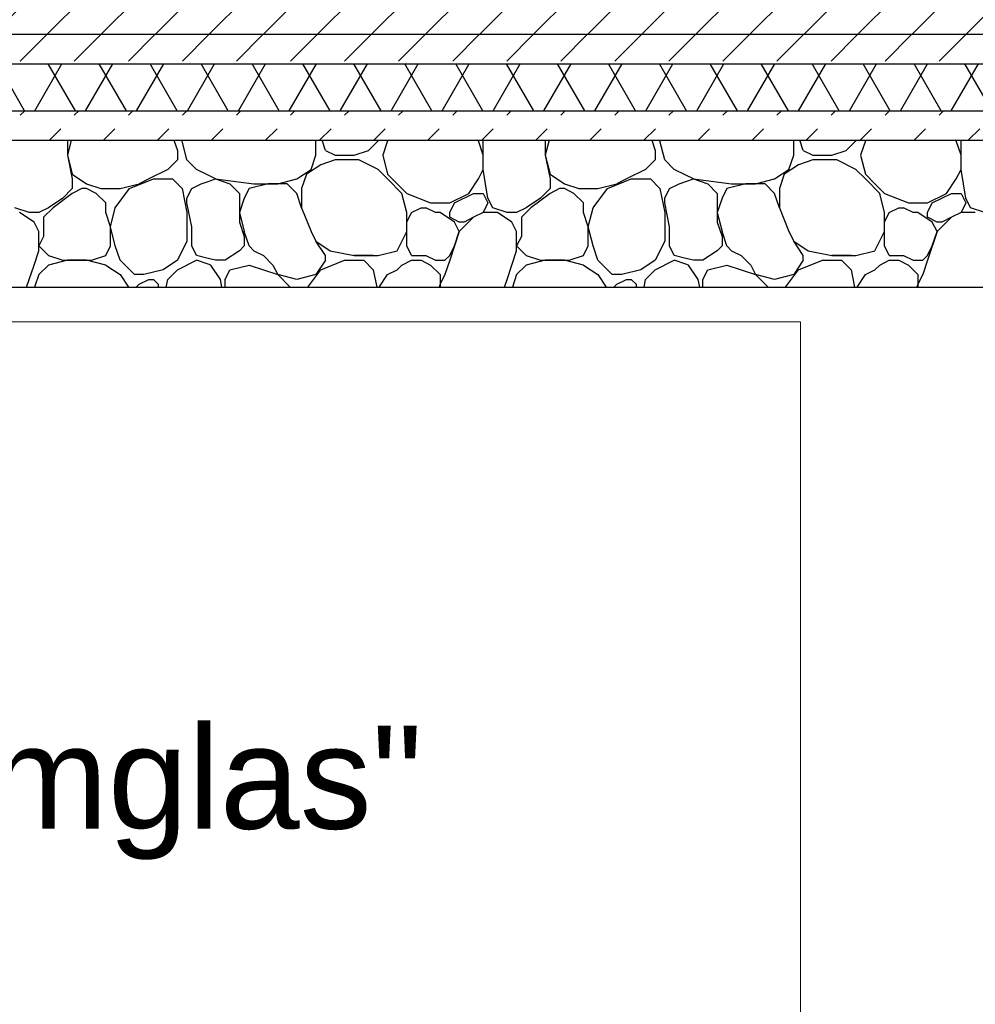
# Model space of a CAD drawing. Extents: x -73 to 183, y -4 to 85.
# Tile 67 of 98: x 52.21 to 53.83, y 0.63 to 2.3. Entities that reach past the tile are written whole.
import ezdxf

# ---------------------------------------------------------------- set-up
doc = ezdxf.new("R2010")
doc.units = 0
doc.header["$MEASUREMENT"] = 0
for name, color, linetype in [('P_BM_AUSSEN', 7, 'Continuous'), ('P_ZE_TEXT', 7, 'Continuous'), ('R_TR_HIDDEN', 7, 'Continuous'), ('Schraffuren', 7, 'Continuous')]:
    doc.layers.add(name, color=color, linetype=linetype)
doc.styles.add('ERSTELLTER_STIL_1', font='ARIAL.TTF')
doc.dimstyles.new('ERSTELLTER_STIL__1', dxfattribs={"dimtxt": 0.175, "dimasz": 0.095, "dimexe": 0.18, "dimexo": 0, "dimgap": 0.09, "dimtad": 1, "dimtih": 1, "dimtoh": 1, "dimzin": 0, "dimdsep": 46, "dimtxsty": 'ERSTELLTER_STIL_1', "dimblk": 'ARROWHEAD_6', "dimblk1": 'ARROWHEAD_6', "dimblk2": 'ARROWHEAD_6', "dimcen": 0.09, "dimclrd": 7, "dimclre": 7, "dimclrt": 7, "dimadec": 0, "dimazin": 0, "dimtfac": 1, "dimtdec": 4, "dimtmove": 0, "dimatfit": 3, "dimfxl": 0, "dimtolj": 1, "dimtzin": 0, "dimarcsym": 0})
doc.dimstyles.new('ERSTELLTER_STIL__2', dxfattribs={"dimtxt": 0.175, "dimasz": 0.095, "dimexe": 0.18, "dimexo": 0, "dimgap": 0.09, "dimtad": 1, "dimzin": 0, "dimdsep": 46, "dimtxsty": 'ERSTELLTER_STIL_1', "dimblk": 'ARROWHEAD_6', "dimblk1": 'ARROWHEAD_6', "dimblk2": 'ARROWHEAD_6', "dimcen": 0.09, "dimclrd": 7, "dimclre": 7, "dimclrt": 7, "dimadec": 0, "dimazin": 0, "dimtfac": 1, "dimtdec": 4, "dimtmove": 0, "dimatfit": 3, "dimfxl": 0, "dimtolj": 1, "dimtzin": 0, "dimarcsym": 0})
pattern_1 = [(45, (14.33669, 2.5089), (-0.09192388, 0.09192388), [0.0975, -0.0325]), (45, (14.33669, 2.60083), (-0.09192388, 0.09192388), [0.0975, -0.0325])]

# ---------------------------------------------------------------- blocks, each defined once
blk = doc.blocks.new('*X12', base_point=(14.3367, 2.5089))
at = {"layer": 'Schraffuren', "linetype": 'Continuous'}
for p, q in [((52.2897, 2.0989), (52.2897, 2.0735)), ((52.2961, 2.0989), (52.2897, 2.0735)), ((52.4708, 2.0989), (52.4766, 2.0816)), ((52.4847, 2.0979), (52.4847, 2.0989)), ((52.4929, 2.0654), (52.4847, 2.0979)), ((52.7123, 2.0735), (52.7123, 2.0989)), ((52.7285, 2.0816), (52.7227, 2.0989)), ((52.8016, 2.0816), (52.8179, 2.0979)), ((52.8179, 2.0979), (52.8179, 2.0989)), ((52.8341, 2.0979), (52.826, 2.0735)), ((52.8352, 2.0989), (52.8341, 2.0979)), ((52.9885, 2.0979), (52.987, 2.0989)), ((52.9967, 2.0735), (52.9885, 2.0979)), ((52.9967, 2.0979), (52.9977, 2.0989)), ((52.9967, 2.0735), (52.9967, 2.0979)), ((53.1023, 2.0989), (53.1023, 2.0735)), ((53.1087, 2.0989), (53.1023, 2.0735)), ((53.2834, 2.0989), (53.2892, 2.0816)), ((53.2973, 2.0979), (53.2973, 2.0989)), ((53.3054, 2.0654), (53.2973, 2.0979)), ((53.5248, 2.0735), (53.5248, 2.0989)), ((53.5411, 2.0816), (53.5353, 2.0989)), ((53.6142, 2.0816), (53.6305, 2.0979)), ((53.6305, 2.0979), (53.6305, 2.0989)), ((53.6467, 2.0979), (53.6386, 2.0735)), ((53.6478, 2.0989), (53.6467, 2.0979)), ((53.8011, 2.0979), (53.7996, 2.0989)), ((53.8093, 2.0735), (53.8011, 2.0979)), ((53.8093, 2.0979), (53.8103, 2.0989)), ((53.8093, 2.0735), (53.8093, 2.0979)), ((52.4766, 2.0816), (52.4766, 2.0654)), ((52.7285, 2.0816), (52.7448, 2.0735)), ((52.7773, 2.0735), (52.8016, 2.0816)), ((53.2892, 2.0816), (53.2892, 2.0654)), ((53.5411, 2.0816), (53.5574, 2.0735)), ((53.5899, 2.0735), (53.6142, 2.0816)), ((52.2897, 2.0735), (52.2978, 2.0329)), ((52.2897, 2.0735), (52.2978, 2.041)), ((52.4766, 2.0654), (52.4603, 2.0491)), ((52.5091, 2.0491), (52.4929, 2.0654)), ((52.7041, 2.0491), (52.7123, 2.0735)), ((52.7448, 2.0654), (52.7204, 2.0572)), ((52.7448, 2.0735), (52.7773, 2.0735)), ((52.7854, 2.0654), (52.7448, 2.0654)), ((52.8179, 2.0491), (52.7854, 2.0654)), ((52.826, 2.0735), (52.8341, 2.041)), ((52.9967, 2.0491), (52.9967, 2.0735)), ((53.1023, 2.0735), (53.1104, 2.0329)), ((53.1023, 2.0735), (53.1104, 2.041)), ((53.2892, 2.0654), (53.2729, 2.0491)), ((53.3217, 2.0491), (53.3054, 2.0654)), ((53.5167, 2.0491), (53.5248, 2.0735)), ((53.5574, 2.0654), (53.533, 2.0572)), ((53.5574, 2.0735), (53.5899, 2.0735)), ((53.598, 2.0654), (53.5574, 2.0654)), ((53.6305, 2.0491), (53.598, 2.0654)), ((53.6386, 2.0735), (53.6467, 2.041)), ((53.8093, 2.0491), (53.8093, 2.0735)), ((52.4603, 2.0491), (52.4278, 2.0329)), ((52.5287, 2.0393), (52.5091, 2.0491)), ((52.6797, 2.0329), (52.7041, 2.0491)), ((52.7204, 2.0572), (52.696, 2.041)), ((52.8341, 2.0329), (52.8179, 2.0491)), ((52.9885, 2.0329), (52.9967, 2.0491)), ((53.0048, 2.0003), (52.9967, 2.0491)), ((53.2729, 2.0491), (53.2404, 2.0329)), ((53.3413, 2.0393), (53.3217, 2.0491)), ((53.4923, 2.0329), (53.5167, 2.0491)), ((53.533, 2.0572), (53.5086, 2.041)), ((53.6467, 2.0329), (53.6305, 2.0491)), ((53.8011, 2.0329), (53.8093, 2.0491)), ((53.8174, 2.0003), (53.8093, 2.0491)), ((52.2978, 2.041), (52.3222, 2.0247)), ((52.2978, 2.0329), (52.2978, 2.0247)), ((52.3953, 2.0166), (52.436, 2.0329)), ((52.4278, 2.0329), (52.4116, 2.0247)), ((52.436, 2.0329), (52.4685, 2.0329)), ((52.4685, 2.0329), (52.4847, 2.0166)), ((52.5172, 2.0247), (52.5287, 2.0286)), ((52.5416, 2.0329), (52.5287, 2.0393)), ((52.5287, 2.0286), (52.5416, 2.0329)), ((52.5416, 2.0329), (52.566, 2.0247)), ((52.5416, 2.0329), (52.6066, 2.0247)), ((52.6472, 2.0247), (52.6797, 2.0329)), ((52.696, 2.041), (52.6879, 2.0166)), ((52.8341, 2.041), (52.8504, 2.0247)), ((52.8585, 2.0085), (52.8341, 2.0329)), ((52.9723, 2.0085), (52.9885, 2.0329)), ((53.1104, 2.041), (53.1348, 2.0247)), ((53.1104, 2.0329), (53.1104, 2.0247)), ((53.2079, 2.0166), (53.2486, 2.0329)), ((53.2404, 2.0329), (53.2242, 2.0247)), ((53.2486, 2.0329), (53.2811, 2.0329)), ((53.2811, 2.0329), (53.2973, 2.0166)), ((53.3298, 2.0247), (53.3413, 2.0286)), ((53.3542, 2.0329), (53.3413, 2.0393)), ((53.3413, 2.0286), (53.3542, 2.0329)), ((53.3542, 2.0329), (53.3786, 2.0247)), ((53.3542, 2.0329), (53.4192, 2.0247)), ((53.4598, 2.0247), (53.4923, 2.0329)), ((53.5086, 2.041), (53.5005, 2.0166)), ((53.6467, 2.041), (53.663, 2.0247)), ((53.6711, 2.0085), (53.6467, 2.0329)), ((53.7849, 2.0085), (53.8011, 2.0329)), ((52.2978, 2.0166), (52.2816, 2.0003)), ((52.2978, 2.0247), (52.2978, 2.0166)), ((52.3141, 2.0166), (52.2978, 2.0085)), ((52.3222, 2.0166), (52.3141, 2.0166)), ((52.3222, 2.0247), (52.3466, 2.0166)), ((52.3385, 2.0085), (52.3222, 2.0166)), ((52.3466, 2.0166), (52.3791, 2.0166)), ((52.371, 1.9841), (52.3953, 2.0166)), ((52.3791, 2.0166), (52.4116, 2.0247)), ((52.4847, 2.0166), (52.4929, 1.976)), ((52.4929, 2.0003), (52.501, 2.0166)), ((52.501, 2.0166), (52.5172, 2.0247)), ((52.566, 2.0247), (52.5822, 2.0085)), ((52.5985, 2.0166), (52.5904, 2.0003)), ((52.631, 2.0247), (52.5985, 2.0166)), ((52.6066, 2.0247), (52.6472, 2.0247)), ((52.6635, 2.0247), (52.631, 2.0247)), ((52.6797, 2.0085), (52.6635, 2.0247)), ((52.6879, 2.0166), (52.6879, 1.9841)), ((52.8504, 2.0247), (52.8666, 2.0085)), ((53.1104, 2.0166), (53.0942, 2.0003)), ((53.1104, 2.0247), (53.1104, 2.0166)), ((53.1267, 2.0166), (53.1104, 2.0085)), ((53.1348, 2.0166), (53.1267, 2.0166)), ((53.1348, 2.0247), (53.1592, 2.0166)), ((53.1511, 2.0085), (53.1348, 2.0166)), ((53.1592, 2.0166), (53.1917, 2.0166)), ((53.1836, 1.9841), (53.2079, 2.0166)), ((53.1917, 2.0166), (53.2242, 2.0247)), ((53.2973, 2.0166), (53.3054, 1.976)), ((53.3054, 2.0003), (53.3136, 2.0166)), ((53.3136, 2.0166), (53.3298, 2.0247)), ((53.3786, 2.0247), (53.3948, 2.0085)), ((53.4111, 2.0166), (53.403, 2.0003)), ((53.4436, 2.0247), (53.4111, 2.0166)), ((53.4192, 2.0247), (53.4598, 2.0247)), ((53.4761, 2.0247), (53.4436, 2.0247)), ((53.4923, 2.0085), (53.4761, 2.0247)), ((53.5005, 2.0166), (53.5005, 1.9841)), ((53.663, 2.0247), (53.6792, 2.0085)), ((52.2816, 2.0003), (52.2572, 1.9841)), ((52.2978, 2.0085), (52.2653, 1.9841)), ((52.3547, 1.9922), (52.3385, 2.0085)), ((52.3547, 1.976), (52.3547, 1.9922)), ((52.4929, 1.9922), (52.4929, 2.0003)), ((52.501, 1.9516), (52.4929, 1.9922)), ((52.5822, 2.0085), (52.5822, 1.9922)), ((52.5904, 2.0003), (52.5822, 1.976)), ((52.5822, 1.9922), (52.5822, 1.9597)), ((52.6879, 1.9841), (52.6797, 2.0085)), ((52.8666, 1.976), (52.8585, 2.0085)), ((52.8666, 2.0085), (52.9073, 1.9922)), ((52.9073, 1.9922), (52.9398, 1.9922)), ((52.9398, 1.9922), (52.9723, 2.0085)), ((52.9398, 1.976), (52.9479, 1.9922)), ((52.9479, 1.9922), (52.9804, 2.0085)), ((52.9804, 2.0085), (52.9967, 2.0085)), ((52.9967, 2.0085), (53.0048, 1.9922)), ((53.0048, 1.9922), (52.9967, 1.976)), ((53.0129, 1.9841), (53.0048, 2.0003)), ((53.0942, 2.0003), (53.0698, 1.9841)), ((53.1104, 2.0085), (53.0779, 1.9841)), ((53.1673, 1.9922), (53.1511, 2.0085)), ((53.1673, 1.976), (53.1673, 1.9922)), ((53.3054, 1.9922), (53.3054, 2.0003)), ((53.3136, 1.9516), (53.3054, 1.9922)), ((53.3948, 2.0085), (53.3948, 1.9922)), ((53.403, 2.0003), (53.3948, 1.976)), ((53.3948, 1.9922), (53.3948, 1.9597)), ((53.5005, 1.9841), (53.4923, 2.0085)), ((53.6792, 1.976), (53.6711, 2.0085)), ((53.6792, 2.0085), (53.7199, 1.9922)), ((53.7199, 1.9922), (53.7524, 1.9922)), ((53.7524, 1.9922), (53.7849, 2.0085)), ((53.7524, 1.976), (53.7605, 1.9922)), ((53.7605, 1.9922), (53.793, 2.0085)), ((53.793, 2.0085), (53.8093, 2.0085)), ((53.8093, 2.0085), (53.8174, 1.9922)), ((53.8174, 1.9922), (53.8093, 1.976)), ((53.8255, 1.9841), (53.8174, 2.0003)), ((52.2247, 1.976), (52.2003, 1.9841)), ((52.2328, 1.9597), (52.2084, 1.976)), ((52.2409, 1.976), (52.2247, 1.976)), ((52.2572, 1.9841), (52.2409, 1.976)), ((52.2653, 1.9841), (52.2491, 1.9678)), ((52.3628, 1.9516), (52.3547, 1.976)), ((52.3628, 1.9516), (52.371, 1.9841)), ((52.4929, 1.976), (52.4929, 1.9272)), ((52.5822, 1.976), (52.5904, 1.9435)), ((52.6879, 1.9841), (52.7041, 1.9435)), ((52.8666, 1.9597), (52.8748, 1.976)), ((52.8666, 1.9435), (52.8666, 1.976)), ((52.8748, 1.976), (52.891, 1.9841)), ((52.891, 1.9841), (52.8991, 1.9841)), ((52.9154, 1.976), (52.8991, 1.9841)), ((52.9235, 1.976), (52.9154, 1.976)), ((52.9479, 1.9597), (52.9235, 1.976)), ((52.9398, 1.9678), (52.9398, 1.976)), ((52.9967, 1.976), (52.9804, 1.9678)), ((52.9967, 1.976), (52.9804, 1.9678)), ((53.021, 1.976), (52.9967, 1.976)), ((53.0373, 1.976), (53.0129, 1.9841)), ((53.0454, 1.9597), (53.021, 1.976)), ((53.0535, 1.976), (53.0373, 1.976)), ((53.0698, 1.9841), (53.0535, 1.976)), ((53.0779, 1.9841), (53.0617, 1.9678)), ((53.1754, 1.9516), (53.1673, 1.976)), ((53.1754, 1.9516), (53.1836, 1.9841)), ((53.3054, 1.976), (53.3054, 1.9272)), ((53.3948, 1.976), (53.403, 1.9435)), ((53.5005, 1.9841), (53.5167, 1.9435)), ((53.6792, 1.9597), (53.6874, 1.976)), ((53.6792, 1.9435), (53.6792, 1.976)), ((53.6874, 1.976), (53.7036, 1.9841)), ((53.7036, 1.9841), (53.7117, 1.9841)), ((53.728, 1.976), (53.7117, 1.9841)), ((53.7361, 1.976), (53.728, 1.976)), ((53.7605, 1.9597), (53.7361, 1.976)), ((53.7524, 1.9678), (53.7524, 1.976)), ((53.8093, 1.976), (53.793, 1.9678)), ((53.8093, 1.976), (53.793, 1.9678)), ((53.8336, 1.976), (53.8093, 1.976)), ((53.8499, 1.976), (53.8255, 1.9841)), ((52.2409, 1.9435), (52.2328, 1.9597)), ((52.2491, 1.9678), (52.2491, 1.9353)), ((52.5822, 1.9597), (52.5904, 1.9353)), ((52.8666, 1.9435), (52.8666, 1.9597)), ((52.956, 1.9597), (52.9398, 1.9678)), ((52.956, 1.9435), (52.9479, 1.9597)), ((52.9804, 1.9678), (52.956, 1.9435)), ((52.9642, 1.9597), (52.956, 1.9597)), ((52.9804, 1.9678), (52.9642, 1.9597)), ((53.0535, 1.9435), (53.0454, 1.9597)), ((53.0617, 1.9678), (53.0617, 1.9353)), ((53.3948, 1.9597), (53.403, 1.9353)), ((53.6792, 1.9435), (53.6792, 1.9597)), ((53.7686, 1.9597), (53.7524, 1.9678)), ((53.7686, 1.9435), (53.7605, 1.9597)), ((53.793, 1.9678), (53.7686, 1.9435)), ((53.7768, 1.9597), (53.7686, 1.9597)), ((53.793, 1.9678), (53.7768, 1.9597)), ((52.2409, 1.911), (52.2409, 1.9435)), ((52.3628, 1.9191), (52.3628, 1.9516)), ((52.371, 1.9191), (52.3628, 1.9516)), ((52.501, 1.9191), (52.501, 1.9516)), ((52.5985, 1.9191), (52.5904, 1.9435)), ((52.7041, 1.9435), (52.7123, 1.9272)), ((52.8504, 1.911), (52.8666, 1.9435)), ((52.8666, 1.9191), (52.8666, 1.9435)), ((52.956, 1.9435), (52.9398, 1.8947)), ((52.9479, 1.9191), (52.956, 1.9435)), ((53.0535, 1.911), (53.0535, 1.9435)), ((53.1754, 1.9191), (53.1754, 1.9516)), ((53.1836, 1.9191), (53.1754, 1.9516)), ((53.3136, 1.9191), (53.3136, 1.9516)), ((53.4111, 1.9191), (53.403, 1.9435)), ((53.5167, 1.9435), (53.5248, 1.9272)), ((53.663, 1.911), (53.6792, 1.9435)), ((53.6792, 1.9191), (53.6792, 1.9435)), ((53.7686, 1.9435), (53.7524, 1.8947)), ((53.7605, 1.9191), (53.7686, 1.9435)), ((52.2491, 1.9353), (52.2409, 1.9191)), ((52.4929, 1.9272), (52.4766, 1.8947)), ((52.5904, 1.9353), (52.5904, 1.9191)), ((52.7285, 1.9028), (52.7123, 1.9272)), ((52.7123, 1.9272), (52.7366, 1.911)), ((53.0617, 1.9353), (53.0535, 1.9191)), ((53.3054, 1.9272), (53.2892, 1.8947)), ((53.403, 1.9353), (53.403, 1.9191)), ((53.5411, 1.9028), (53.5248, 1.9272)), ((53.5248, 1.9272), (53.5492, 1.911)), ((52.2328, 1.8866), (52.2409, 1.911)), ((52.2409, 1.9191), (52.2572, 1.9028)), ((52.3547, 1.9028), (52.3628, 1.9191)), ((52.3791, 1.8947), (52.371, 1.9191)), ((52.5091, 1.9028), (52.501, 1.9191)), ((52.5822, 1.911), (52.5579, 1.8947)), ((52.5904, 1.9191), (52.5822, 1.911)), ((52.5985, 1.9191), (52.6066, 1.911)), ((52.6066, 1.911), (52.6229, 1.9028)), ((52.7366, 1.911), (52.7773, 1.9028)), ((52.8179, 1.9028), (52.8504, 1.911)), ((52.8748, 1.9028), (52.8666, 1.9191)), ((52.9398, 1.9028), (52.9479, 1.9191)), ((53.0454, 1.8866), (53.0535, 1.911)), ((53.0535, 1.9191), (53.0698, 1.9028)), ((53.1673, 1.9028), (53.1754, 1.9191)), ((53.1917, 1.8947), (53.1836, 1.9191)), ((53.3217, 1.9028), (53.3136, 1.9191)), ((53.3948, 1.911), (53.3705, 1.8947)), ((53.403, 1.9191), (53.3948, 1.911)), ((53.4111, 1.9191), (53.4192, 1.911)), ((53.4192, 1.911), (53.4355, 1.9028)), ((53.5492, 1.911), (53.5899, 1.9028)), ((53.6305, 1.9028), (53.663, 1.911)), ((53.6874, 1.9028), (53.6792, 1.9191)), ((53.7524, 1.9028), (53.7605, 1.9191)), ((52.2572, 1.9028), (52.2816, 1.8947)), ((52.2897, 1.8947), (52.2572, 1.8866)), ((52.2816, 1.8947), (52.2978, 1.8947)), ((52.3222, 1.8947), (52.2897, 1.8947)), ((52.2978, 1.8947), (52.3303, 1.8947)), ((52.3547, 1.8866), (52.3222, 1.8947)), ((52.3303, 1.8947), (52.3547, 1.9028)), ((52.4035, 1.8703), (52.3791, 1.8947)), ((52.4766, 1.8947), (52.4522, 1.8785)), ((52.4766, 1.8785), (52.5091, 1.8947)), ((52.5287, 1.8979), (52.5091, 1.9028)), ((52.5287, 1.8882), (52.5091, 1.8947)), ((52.5416, 1.8947), (52.5287, 1.8979)), ((52.5579, 1.8947), (52.5416, 1.8947)), ((52.6229, 1.9028), (52.6391, 1.8866)), ((52.7285, 1.8947), (52.7123, 1.8703)), ((52.7204, 1.8785), (52.761, 1.8947)), ((52.7285, 1.8947), (52.7285, 1.9028)), ((52.761, 1.8947), (52.7935, 1.8947)), ((52.8098, 1.9028), (52.7773, 1.9028)), ((52.7773, 1.9028), (52.8179, 1.9028)), ((52.7935, 1.8947), (52.8098, 1.8785)), ((52.8585, 1.8866), (52.8748, 1.8947)), ((52.8748, 1.9028), (52.8991, 1.9028)), ((52.8748, 1.8947), (52.891, 1.8947)), ((52.891, 1.8947), (52.9073, 1.8866)), ((52.8991, 1.9028), (52.9154, 1.8947)), ((52.9154, 1.8947), (52.9235, 1.8947)), ((52.9235, 1.8947), (52.9317, 1.8947)), ((52.9317, 1.8947), (52.9398, 1.9028)), ((52.9398, 1.8947), (52.9317, 1.8703)), ((53.0698, 1.9028), (53.0942, 1.8947)), ((53.1023, 1.8947), (53.0698, 1.8866)), ((53.0942, 1.8947), (53.1104, 1.8947)), ((53.1348, 1.8947), (53.1023, 1.8947)), ((53.1104, 1.8947), (53.1429, 1.8947)), ((53.1673, 1.8866), (53.1348, 1.8947)), ((53.1429, 1.8947), (53.1673, 1.9028)), ((53.2161, 1.8703), (53.1917, 1.8947)), ((53.2892, 1.8947), (53.2648, 1.8785)), ((53.2892, 1.8785), (53.3217, 1.8947)), ((53.3413, 1.8979), (53.3217, 1.9028)), ((53.3413, 1.8882), (53.3217, 1.8947)), ((53.3542, 1.8947), (53.3413, 1.8979)), ((53.3705, 1.8947), (53.3542, 1.8947)), ((53.4355, 1.9028), (53.4517, 1.8866)), ((53.5411, 1.8947), (53.5248, 1.8703)), ((53.533, 1.8785), (53.5736, 1.8947)), ((53.5411, 1.8947), (53.5411, 1.9028)), ((53.5736, 1.8947), (53.6061, 1.8947)), ((53.6224, 1.9028), (53.5899, 1.9028)), ((53.5899, 1.9028), (53.6305, 1.9028)), ((53.6061, 1.8947), (53.6224, 1.8785)), ((53.6711, 1.8866), (53.6874, 1.8947)), ((53.6874, 1.9028), (53.7117, 1.9028)), ((53.6874, 1.8947), (53.7036, 1.8947)), ((53.7036, 1.8947), (53.7199, 1.8866)), ((53.7117, 1.9028), (53.728, 1.8947)), ((53.728, 1.8947), (53.7361, 1.8947)), ((53.7361, 1.8947), (53.7443, 1.8947)), ((53.7443, 1.8947), (53.7524, 1.9028)), ((53.7524, 1.8947), (53.7443, 1.8703)), ((52.2247, 1.8622), (52.2328, 1.8866)), ((52.2572, 1.8866), (52.2409, 1.8703)), ((52.3547, 1.8866), (52.3791, 1.8703)), ((52.4522, 1.8785), (52.4197, 1.8703)), ((52.4603, 1.8622), (52.4766, 1.8785)), ((52.5335, 1.8866), (52.5287, 1.8882)), ((52.5497, 1.8622), (52.5335, 1.8866)), ((52.5579, 1.8622), (52.566, 1.8785)), ((52.566, 1.8785), (52.5985, 1.8866)), ((52.5985, 1.8866), (52.6472, 1.8703)), ((52.6391, 1.8866), (52.6472, 1.8703)), ((52.6982, 1.8489), (52.7204, 1.8785)), ((52.8098, 1.8785), (52.8157, 1.8489)), ((52.8341, 1.8703), (52.8504, 1.8785)), ((52.8504, 1.8785), (52.8585, 1.8866)), ((52.9073, 1.8866), (52.9235, 1.8703)), ((53.0373, 1.8622), (53.0454, 1.8866)), ((53.0698, 1.8866), (53.0535, 1.8703)), ((53.1673, 1.8866), (53.1917, 1.8703)), ((53.2648, 1.8785), (53.2323, 1.8703)), ((53.2729, 1.8622), (53.2892, 1.8785)), ((53.3461, 1.8866), (53.3413, 1.8882)), ((53.3623, 1.8622), (53.3461, 1.8866)), ((53.3705, 1.8622), (53.3786, 1.8785)), ((53.3786, 1.8785), (53.4111, 1.8866)), ((53.4111, 1.8866), (53.4598, 1.8703)), ((53.4517, 1.8866), (53.4598, 1.8703)), ((53.5108, 1.8489), (53.533, 1.8785)), ((53.6224, 1.8785), (53.6283, 1.8489)), ((53.6467, 1.8703), (53.663, 1.8785)), ((53.663, 1.8785), (53.6711, 1.8866)), ((53.7199, 1.8866), (53.7361, 1.8703)), ((52.2203, 1.8489), (52.2247, 1.8622)), ((52.2409, 1.8703), (52.2338, 1.8489)), ((52.3791, 1.8703), (52.3934, 1.8489)), ((52.4116, 1.8703), (52.4035, 1.8703)), ((52.4197, 1.8703), (52.4116, 1.8703)), ((52.4116, 1.8541), (52.4278, 1.8622)), ((52.4278, 1.8622), (52.436, 1.8622)), ((52.436, 1.8622), (52.4441, 1.8541)), ((52.4577, 1.8489), (52.4603, 1.8622)), ((52.5524, 1.8489), (52.5497, 1.8622)), ((52.5579, 1.8489), (52.5579, 1.8622)), ((52.6797, 1.8622), (52.6472, 1.8703)), ((52.6472, 1.8703), (52.6687, 1.8489)), ((52.7123, 1.8703), (52.6797, 1.8622)), ((52.8199, 1.8489), (52.8341, 1.8703)), ((52.9317, 1.8703), (52.9235, 1.8541)), ((52.9235, 1.8703), (52.9235, 1.8541)), ((53.0329, 1.8489), (53.0373, 1.8622)), ((53.0535, 1.8703), (53.0464, 1.8489)), ((53.1917, 1.8703), (53.206, 1.8489)), ((53.2242, 1.8703), (53.2161, 1.8703)), ((53.2323, 1.8703), (53.2242, 1.8703)), ((53.2242, 1.8541), (53.2404, 1.8622)), ((53.2404, 1.8622), (53.2486, 1.8622)), ((53.2486, 1.8622), (53.2567, 1.8541)), ((53.2703, 1.8489), (53.2729, 1.8622)), ((53.365, 1.8489), (53.3623, 1.8622)), ((53.3705, 1.8489), (53.3705, 1.8622)), ((53.4923, 1.8622), (53.4598, 1.8703)), ((53.4598, 1.8703), (53.4813, 1.8489)), ((53.5248, 1.8703), (53.4923, 1.8622)), ((53.6325, 1.8489), (53.6467, 1.8703)), ((53.7443, 1.8703), (53.7361, 1.8541)), ((53.7361, 1.8703), (53.7361, 1.8541)), ((52.4064, 1.8489), (52.4116, 1.8541)), ((52.4441, 1.8541), (52.4441, 1.8489)), ((52.9235, 1.8541), (52.9218, 1.8489)), ((52.9235, 1.8541), (52.9235, 1.8489)), ((53.219, 1.8489), (53.2242, 1.8541)), ((53.2567, 1.8541), (53.2567, 1.8489)), ((53.7361, 1.8541), (53.7344, 1.8489)), ((53.7361, 1.8541), (53.7361, 1.8489))]:
    blk.add_line(p, q, dxfattribs=at)
blk = doc.blocks.new('Schraffur_1_3', base_point=(14.3367, 2.5089))
at = {"layer": 'Schraffuren', "color": 255, "linetype": 'Continuous', "lineweight": 18}
for p, q in [((55.5117, 2.0989), (47.4217, 2.0989)), ((47.4217, 1.8489), (55.5117, 1.8489))]:
    blk.add_line(p, q, dxfattribs=at)
at = {"layer": 'Schraffuren', "linetype": 'Continuous'}
blk.add_blockref('*X12', (14.3367, 2.5089), dxfattribs=at)
blk = doc.blocks.new('*D13', base_point=(14.3367, 2.5089))
at = {"layer": 'P_BM_AUSSEN', "linetype": 'Continuous'}
for p, q in [((46.2217, -1.0445), (46.2217, -0.857)), ((46.9717, -1.0445), (46.9717, -0.857)), ((46.2717, -0.9007), (46.1717, -1.0007)), ((47.0217, -0.9007), (46.9217, -1.0007)), ((46.1467, -0.9507), (46.2217, -0.9507)), ((46.2217, -0.9507), (46.9717, -0.9507))]:
    blk.add_line(p, q, dxfattribs=at)
at = {"layer": 'P_BM_AUSSEN', "char_height": 0.175, "attachment_point": 7, "style": 'ERSTELLTER_STIL_1'}
for s, insert in [('{75}', (46.4639, -0.9157)), ('{8,99}', (51.2339, -0.9157)), ('{75}', (56.2039, -0.9157))]:
    blk.add_mtext(s, dxfattribs=dict(at, insert=insert))
blk = doc.blocks.new('ARROWHEAD_6')
at = {"color": 0, "linetype": 'Continuous', "lineweight": 0}
for p, q in [((-0.5, -0.5), (0.5, 0.5)), ((0, 0), (-1, 0))]:
    blk.add_line(p, q, dxfattribs=at)
blk = doc.blocks.new('*D15', base_point=(14.3367, 2.5089))
at = {"layer": 'P_BM_AUSSEN', "linetype": 'Continuous'}
for p, q in [((46.9717, -1.0445), (46.9717, -0.857)), ((55.9617, -1.0445), (55.9617, -0.857)), ((47.0217, -0.9007), (46.9217, -1.0007)), ((56.0117, -0.9007), (55.9117, -1.0007)), ((46.9717, -0.9507), (55.9617, -0.9507))]:
    blk.add_line(p, q, dxfattribs=at)
at = {"layer": 'P_BM_AUSSEN', "char_height": 0.175, "attachment_point": 7, "style": 'ERSTELLTER_STIL_1'}
for s, insert in [('{75}', (46.4639, -0.9157)), ('{8,99}', (51.2339, -0.9157)), ('{75}', (56.2039, -0.9157))]:
    blk.add_mtext(s, dxfattribs=dict(at, insert=insert))
blk = doc.blocks.new('*D16', base_point=(14.3367, 2.5089))
at = {"layer": 'P_BM_AUSSEN', "linetype": 'Continuous'}
for p, q in [((55.9617, -1.0445), (55.9617, -0.857)), ((56.7117, -1.0445), (56.7117, -0.857)), ((56.0117, -0.9007), (55.9117, -1.0007)), ((56.6617, -1.0007), (56.7617, -0.9007)), ((55.9617, -0.9507), (56.7117, -0.9507)), ((56.7117, -0.9507), (56.7867, -0.9507))]:
    blk.add_line(p, q, dxfattribs=at)
at = {"layer": 'P_BM_AUSSEN', "char_height": 0.175, "attachment_point": 7, "style": 'ERSTELLTER_STIL_1'}
for s, insert in [('{75}', (46.4639, -0.9157)), ('{8,99}', (51.2339, -0.9157)), ('{75}', (56.2039, -0.9157))]:
    blk.add_mtext(s, dxfattribs=dict(at, insert=insert))
blk = doc.blocks.new('*D17', base_point=(14.3367, 2.5089))
at = {"layer": 'P_BM_AUSSEN', "linetype": 'Continuous'}
for p, q in [((46.2217, -0.3445), (46.2217, -0.157)), ((46.3217, -0.3445), (46.3217, -0.157)), ((46.2717, -0.2007), (46.1717, -0.3007)), ((46.3717, -0.2007), (46.2717, -0.3007)), ((46.1467, -0.2507), (46.2217, -0.2507)), ((46.2217, -0.2507), (46.3217, -0.2507))]:
    blk.add_line(p, q, dxfattribs=at)
at = {"layer": 'P_BM_AUSSEN', "char_height": 0.175, "attachment_point": 7, "style": 'ERSTELLTER_STIL_1'}
for s, insert in [('{10}', (46.2389, -0.0145)), ('{10}', (56.4289, -0.0145)), ('{10}', (45.9061, -0.2157)), ('{8,09}', (51.2339, -0.2157)), ('{10}', (56.7617, -0.2157)), ('{55}', (46.5639, -0.2157)), ('{45}', (47.0639, -0.2157)), ('{45}', (55.6039, -0.2157)), ('{55}', (56.1039, -0.2157))]:
    blk.add_mtext(s, dxfattribs=dict(at, insert=insert))
blk = doc.blocks.new('*D18', base_point=(14.3367, 2.5089))
at = {"layer": 'P_BM_AUSSEN', "linetype": 'Continuous'}
for p, q in [((46.3217, -0.3445), (46.3217, -0.157)), ((46.4217, -0.3445), (46.4217, -0.157)), ((46.3717, -0.2007), (46.2717, -0.3007)), ((46.4717, -0.2007), (46.3717, -0.3007)), ((46.3217, -0.2507), (46.4217, -0.2507))]:
    blk.add_line(p, q, dxfattribs=at)
at = {"layer": 'P_BM_AUSSEN', "char_height": 0.175, "attachment_point": 7, "style": 'ERSTELLTER_STIL_1'}
for s, insert in [('{10}', (46.2389, -0.0145)), ('{10}', (56.4289, -0.0145)), ('{10}', (45.9061, -0.2157)), ('{8,09}', (51.2339, -0.2157)), ('{10}', (56.7617, -0.2157)), ('{55}', (46.5639, -0.2157)), ('{45}', (47.0639, -0.2157)), ('{45}', (55.6039, -0.2157)), ('{55}', (56.1039, -0.2157))]:
    blk.add_mtext(s, dxfattribs=dict(at, insert=insert))
blk = doc.blocks.new('*D19', base_point=(14.3367, 2.5089))
at = {"layer": 'P_BM_AUSSEN', "linetype": 'Continuous'}
for p, q in [((46.4217, -0.3445), (46.4217, -0.157)), ((46.9717, -0.3445), (46.9717, -0.157)), ((46.4717, -0.2007), (46.3717, -0.3007)), ((47.0217, -0.2007), (46.9217, -0.3007)), ((46.4217, -0.2507), (46.9717, -0.2507))]:
    blk.add_line(p, q, dxfattribs=at)
at = {"layer": 'P_BM_AUSSEN', "char_height": 0.175, "attachment_point": 7, "style": 'ERSTELLTER_STIL_1'}
for s, insert in [('{10}', (46.2389, -0.0145)), ('{10}', (56.4289, -0.0145)), ('{10}', (45.9061, -0.2157)), ('{8,09}', (51.2339, -0.2157)), ('{10}', (56.7617, -0.2157)), ('{55}', (46.5639, -0.2157)), ('{45}', (47.0639, -0.2157)), ('{45}', (55.6039, -0.2157)), ('{55}', (56.1039, -0.2157))]:
    blk.add_mtext(s, dxfattribs=dict(at, insert=insert))
blk = doc.blocks.new('*D20', base_point=(14.3367, 2.5089))
at = {"layer": 'P_BM_AUSSEN', "linetype": 'Continuous'}
for p, q in [((46.9717, -0.3445), (46.9717, -0.157)), ((47.4217, -0.3445), (47.4217, -0.157)), ((47.0217, -0.2007), (46.9217, -0.3007)), ((47.4717, -0.2007), (47.3717, -0.3007)), ((46.9717, -0.2507), (47.4217, -0.2507))]:
    blk.add_line(p, q, dxfattribs=at)
at = {"layer": 'P_BM_AUSSEN', "char_height": 0.175, "attachment_point": 7, "style": 'ERSTELLTER_STIL_1'}
for s, insert in [('{10}', (46.2389, -0.0145)), ('{10}', (56.4289, -0.0145)), ('{10}', (45.9061, -0.2157)), ('{8,09}', (51.2339, -0.2157)), ('{10}', (56.7617, -0.2157)), ('{55}', (46.5639, -0.2157)), ('{45}', (47.0639, -0.2157)), ('{45}', (55.6039, -0.2157)), ('{55}', (56.1039, -0.2157))]:
    blk.add_mtext(s, dxfattribs=dict(at, insert=insert))
blk = doc.blocks.new('*D21', base_point=(14.3367, 2.5089))
at = {"layer": 'P_BM_AUSSEN', "linetype": 'Continuous'}
for p, q in [((47.4217, -0.3445), (47.4217, -0.157)), ((55.5117, -0.3445), (55.5117, -0.157)), ((47.4717, -0.2007), (47.3717, -0.3007)), ((55.5617, -0.2007), (55.4617, -0.3007)), ((47.4217, -0.2507), (55.5117, -0.2507))]:
    blk.add_line(p, q, dxfattribs=at)
at = {"layer": 'P_BM_AUSSEN', "char_height": 0.175, "attachment_point": 7, "style": 'ERSTELLTER_STIL_1'}
for s, insert in [('{10}', (46.2389, -0.0145)), ('{10}', (56.4289, -0.0145)), ('{10}', (45.9061, -0.2157)), ('{8,09}', (51.2339, -0.2157)), ('{10}', (56.7617, -0.2157)), ('{55}', (46.5639, -0.2157)), ('{45}', (47.0639, -0.2157)), ('{45}', (55.6039, -0.2157)), ('{55}', (56.1039, -0.2157))]:
    blk.add_mtext(s, dxfattribs=dict(at, insert=insert))
blk = doc.blocks.new('*D22', base_point=(14.3367, 2.5089))
at = {"layer": 'P_BM_AUSSEN', "linetype": 'Continuous'}
for p, q in [((55.5117, -0.3445), (55.5117, -0.157)), ((55.9617, -0.3445), (55.9617, -0.157)), ((55.5617, -0.2007), (55.4617, -0.3007)), ((56.0117, -0.2007), (55.9117, -0.3007)), ((55.5117, -0.2507), (55.9617, -0.2507))]:
    blk.add_line(p, q, dxfattribs=at)
at = {"layer": 'P_BM_AUSSEN', "char_height": 0.175, "attachment_point": 7, "style": 'ERSTELLTER_STIL_1'}
for s, insert in [('{10}', (46.2389, -0.0145)), ('{10}', (56.4289, -0.0145)), ('{10}', (45.9061, -0.2157)), ('{8,09}', (51.2339, -0.2157)), ('{10}', (56.7617, -0.2157)), ('{55}', (46.5639, -0.2157)), ('{45}', (47.0639, -0.2157)), ('{45}', (55.6039, -0.2157)), ('{55}', (56.1039, -0.2157))]:
    blk.add_mtext(s, dxfattribs=dict(at, insert=insert))
blk = doc.blocks.new('*D23', base_point=(14.3367, 2.5089))
at = {"layer": 'P_BM_AUSSEN', "linetype": 'Continuous'}
for p, q in [((55.9617, -0.3445), (55.9617, -0.157)), ((56.5117, -0.3445), (56.5117, -0.157)), ((56.0117, -0.2007), (55.9117, -0.3007)), ((56.5617, -0.2007), (56.4617, -0.3007)), ((55.9617, -0.2507), (56.5117, -0.2507))]:
    blk.add_line(p, q, dxfattribs=at)
at = {"layer": 'P_BM_AUSSEN', "char_height": 0.175, "attachment_point": 7, "style": 'ERSTELLTER_STIL_1'}
for s, insert in [('{10}', (46.2389, -0.0145)), ('{10}', (56.4289, -0.0145)), ('{10}', (45.9061, -0.2157)), ('{8,09}', (51.2339, -0.2157)), ('{10}', (56.7617, -0.2157)), ('{55}', (46.5639, -0.2157)), ('{45}', (47.0639, -0.2157)), ('{45}', (55.6039, -0.2157)), ('{55}', (56.1039, -0.2157))]:
    blk.add_mtext(s, dxfattribs=dict(at, insert=insert))
blk = doc.blocks.new('*D24', base_point=(14.3367, 2.5089))
at = {"layer": 'P_BM_AUSSEN', "linetype": 'Continuous'}
for p, q in [((56.5117, -0.3445), (56.5117, -0.157)), ((56.6117, -0.3445), (56.6117, -0.157)), ((56.5617, -0.2007), (56.4617, -0.3007)), ((56.6617, -0.2007), (56.5617, -0.3007)), ((56.5117, -0.2507), (56.6117, -0.2507))]:
    blk.add_line(p, q, dxfattribs=at)
at = {"layer": 'P_BM_AUSSEN', "char_height": 0.175, "attachment_point": 7, "style": 'ERSTELLTER_STIL_1'}
for s, insert in [('{10}', (46.2389, -0.0145)), ('{10}', (56.4289, -0.0145)), ('{10}', (45.9061, -0.2157)), ('{8,09}', (51.2339, -0.2157)), ('{10}', (56.7617, -0.2157)), ('{55}', (46.5639, -0.2157)), ('{45}', (47.0639, -0.2157)), ('{45}', (55.6039, -0.2157)), ('{55}', (56.1039, -0.2157))]:
    blk.add_mtext(s, dxfattribs=dict(at, insert=insert))
blk = doc.blocks.new('*D25', base_point=(14.3367, 2.5089))
at = {"layer": 'P_BM_AUSSEN', "linetype": 'Continuous'}
for p, q in [((56.6117, -0.3445), (56.6117, -0.157)), ((56.7117, -0.3445), (56.7117, -0.157)), ((56.6617, -0.2007), (56.5617, -0.3007)), ((56.6617, -0.3007), (56.7617, -0.2007)), ((56.6117, -0.2507), (56.7117, -0.2507)), ((56.7117, -0.2507), (56.7867, -0.2507))]:
    blk.add_line(p, q, dxfattribs=at)
at = {"layer": 'P_BM_AUSSEN', "char_height": 0.175, "attachment_point": 7, "style": 'ERSTELLTER_STIL_1'}
for s, insert in [('{10}', (46.2389, -0.0145)), ('{10}', (56.4289, -0.0145)), ('{10}', (45.9061, -0.2157)), ('{8,09}', (51.2339, -0.2157)), ('{10}', (56.7617, -0.2157)), ('{55}', (46.5639, -0.2157)), ('{45}', (47.0639, -0.2157)), ('{45}', (55.6039, -0.2157)), ('{55}', (56.1039, -0.2157))]:
    blk.add_mtext(s, dxfattribs=dict(at, insert=insert))
blk = doc.blocks.new('*D32', base_point=(14.3367, 2.5089))
at = {"layer": 'P_BM_AUSSEN', "linetype": 'Continuous'}
for p, q in [((57.885, 5.9789), (57.885, 6.0539)), ((57.935, 5.9289), (57.835, 6.0289)), ((57.9787, 5.9789), (57.7912, 5.9789)), ((57.885, 5.6789), (57.885, 5.9789)), ((57.835, 5.7289), (57.935, 5.6289)), ((57.9787, 5.6789), (57.7912, 5.6789))]:
    blk.add_line(p, q, dxfattribs=at)
at = {"layer": 'P_BM_AUSSEN', "char_height": 0.175, "attachment_point": 7, "rotation": 90, "style": 'ERSTELLTER_STIL_1'}
for s, insert in [('{30}', (57.85, 6.0289)), ('{67}', (57.85, 5.2111)), ('{24}', (57.85, 4.4533)), ('{1,59}', (57.85, 3.6083)), ('{75}', (57.85, 2.6711)), ('{15}', (57.85, 1.9633)), ('{75}', (57.85, 1.2133))]:
    blk.add_mtext(s, dxfattribs=dict(at, insert=insert))

msp = doc.modelspace()

# ---------------------------------------------------------------- hatches: boundary and pattern name
at = {"layer": 'Schraffuren', "linetype": 'Continuous'}
h = msp.add_hatch(dxfattribs=at)
h.set_pattern_fill('Beton__Stahlbeton_0003', color=256, style=0, pattern_type=2)
h.set_pattern_definition([(45, (14.33669, 2.5089), (-0.09192388, 0.09192388), []), (45, (14.29073, 2.55487), (-0.09192388, 0.09192388), [0.0975, -0.0325])])
h.paths.add_polyline_path([(47.4217, 2.2789), (55.5117, 2.2789), (55.5117, 1.5289), (55.9617, 1.5289), (55.9617, 2.4289), (46.9717, 2.4289), (46.9717, 1.5289), (47.4217, 1.5289)], flags=0)
h = msp.add_hatch(dxfattribs=at)
h.set_pattern_fill('Beton__unbewehrt_0003', color=256, style=0, pattern_type=2)
h.set_pattern_definition(pattern_1)
h.paths.add_polyline_path([(55.5117, 2.2289), (55.5117, 2.2789), (47.4217, 2.2789), (47.4217, 2.2289)], flags=0)
h = msp.add_hatch(dxfattribs=at)
h.set_pattern_fill('Dämmung__weich_0003', color=256, style=0, pattern_type=2)
h.set_pattern_definition([(60, (14.33669, 2.508905), (-0.0649519, 0.0375), []), (120, (14.33669, 2.508905), (0.0649519, 0.0375), [])])
h.paths.add_polyline_path([(47.4217, 2.1489), (55.5117, 2.1489), (55.5117, 2.2289), (47.4217, 2.2289)], flags=0)
h = msp.add_hatch(dxfattribs=at)
h.set_pattern_fill('Beton__unbewehrt_0003', color=256, style=0, pattern_type=2)
h.set_pattern_definition(pattern_1)
h.paths.add_polyline_path([(55.5117, 2.0989), (55.5117, 2.1489), (47.4217, 2.1489), (47.4217, 2.0989)], flags=0)

# ---------------------------------------------------------------- linework, layer by layer
at = {"layer": 'P_ZE_TEXT', "color": 255, "linetype": 'Continuous', "lineweight": 18, "flags": 128}
msp.add_lwpolyline([(48.7216, 1.79), (53.5364, 1.79), (53.5364, -0.335), (48.7216, -0.335)], close=True, dxfattribs=at)
at = {"layer": 'R_TR_HIDDEN', "linetype": 'Continuous'}
for p, q in [((47.4217, 2.2789), (55.5117, 2.2789)), ((47.4217, 2.2289), (55.5117, 2.2289)), ((47.4217, 2.1489), (55.5117, 2.1489)), ((47.4217, 2.0989), (55.5117, 2.0989)), ((47.4217, 1.8489), (55.5117, 1.8489))]:
    msp.add_line(p, q, dxfattribs=at)
at = {"layer": 'Schraffuren', "color": 255, "linetype": 'Continuous', "lineweight": 18, "flags": 128}
for points in [[(47.4217, 2.2789), (55.5117, 2.2789), (55.5117, 1.5289), (55.9617, 1.5289), (55.9617, 2.4289), (46.9717, 2.4289), (46.9717, 1.5289), (47.4217, 1.5289)], [(55.5117, 2.2289), (55.5117, 2.2789), (47.4217, 2.2789), (47.4217, 2.2289)], [(47.4217, 2.1489), (55.5117, 2.1489), (55.5117, 2.2289), (47.4217, 2.2289)], [(55.5117, 2.0989), (55.5117, 2.1489), (47.4217, 2.1489), (47.4217, 2.0989)]]:
    msp.add_lwpolyline(points, close=True, dxfattribs=at)

# ---------------------------------------------------------------- block references
at = {"layer": 'Schraffuren', "linetype": 'Continuous'}
msp.add_blockref('Schraffur_1_3', (14.3367, 2.5089), dxfattribs=at)

# ---------------------------------------------------------------- texts
at = {"layer": 'P_ZE_TEXT', "linetype": 'Continuous', "insert": (48.8216, 1.65), "char_height": 0.175, "width": 4.614864, "attachment_point": 1, "line_spacing_factor": 0.937276, "style": 'ERSTELLTER_STIL_1'}
msp.add_mtext('{5 cm Betonsauberkeitsschicht\\PHeißbitumenabzug\\PWärmedämmung 6- 8 cm "Foamglas"\\PHeißbitumenabzug\\PKaltbitumen Voranstrich\\P5 cm Magerbeton, Sauberkeitsschicht\\P25 cm Kiesschicht}', dxfattribs=at)

# ---------------------------------------------------------------- dimensions: what is measured, and where the dimension line sits
at = {"layer": 'P_BM_AUSSEN', "linetype": 'Continuous'}
dim = msp.add_linear_dim(base=(57.885, 1.5289), p1=(56.1935, 5.6789), p2=(51.5667, 5.9789), angle=90, dimstyle='ERSTELLTER_STIL__2', dxfattribs=at)
dim.commit()
dim.dimension.update_dxf_attribs({"geometry": '*D32', "text_midpoint": (57.7625, 6.1601)})
for base, p1, p2, picture, middle in [((46.2217, -0.2507), (46.2217, 4.8861), (46.3217, 1.8024), '*D17', (46.0373, -0.1282)), ((46.2217, -0.9507), (46.2217, 4.8861), (46.9717, 2.8401), '*D13', (46.5951, -0.8282)), ((46.2217, -0.9507), (55.9617, 3.0367), (56.7117, 4.8861), '*D16', (56.3351, -0.8282)), ((46.2217, -0.2507), (56.6117, 1.5354), (56.7117, 3.8009), '*D25', (56.8929, -0.1282)), ((46.2217, -0.9507), (46.9717, 2.8401), (55.9617, 3.0367), '*D15', (51.4667, -0.8282)), ((46.2217, -0.2507), (46.3217, 1.8024), (46.4217, 1.7957), '*D18', (46.3701, 0.073)), ((46.2217, -0.2507), (46.4217, 1.7957), (46.9717, 1.5289), '*D19', (46.6951, -0.1282)), ((46.2217, -0.2507), (56.5117, 1.5082), (56.6117, 1.5354), '*D24', (56.5601, 0.073)), ((46.2217, -0.2507), (46.9717, 1.5289), (47.4217, 1.5289), '*D20', (47.1951, -0.1282)), ((46.2217, -0.2507), (47.4217, 1.5289), (55.5117, 1.5289), '*D21', (51.4667, -0.1282)), ((46.2217, -0.2507), (55.5117, 1.5289), (55.9617, 1.5289), '*D22', (55.7351, -0.1282)), ((46.2217, -0.2507), (55.9617, 1.5289), (56.5117, 1.5082), '*D23', (56.2351, -0.1282))]:
    dim = msp.add_linear_dim(base=base, p1=p1, p2=p2, dimstyle='ERSTELLTER_STIL__1', dxfattribs=at)
    dim.commit()
    dim.dimension.update_dxf_attribs({"geometry": picture, "text_midpoint": middle})

doc.saveas('drawing.dxf')
